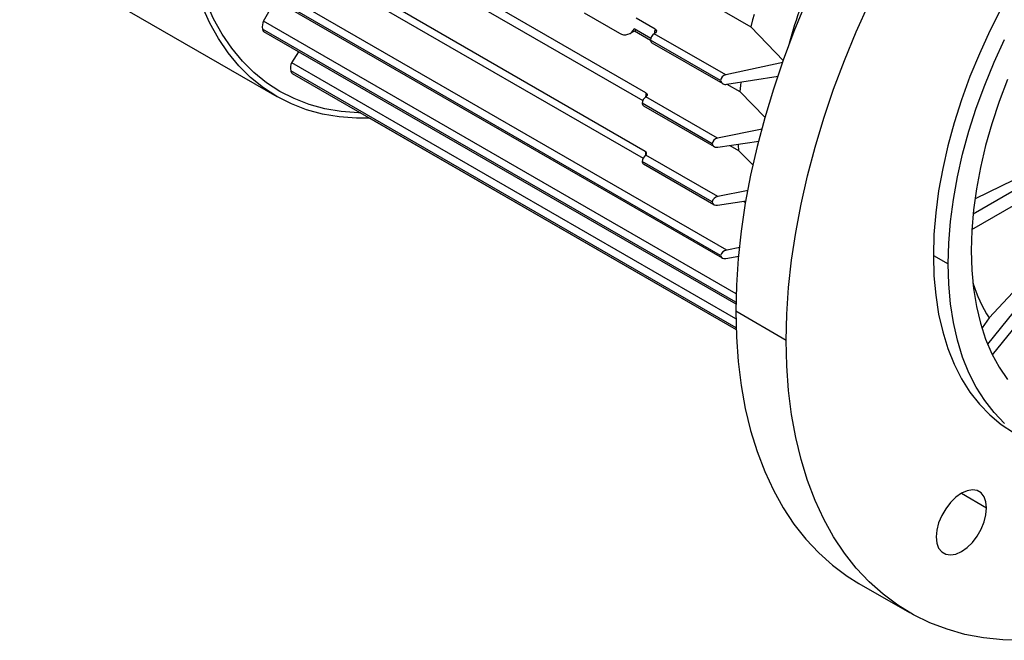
# Model space of a CAD drawing. Header units: inches. Extents: x 0 to 33, y 0 to 25.5.
# Tile 7 of 11: x 20.8 to 27.3, y 14.3 to 18.4. Entities that reach past the tile are written whole.
import ezdxf

# ---------------------------------------------------------------- set-up
doc = ezdxf.new("R2010")
doc.units = ezdxf.units.IN
doc.header["$LTSCALE"] = 3
doc.header["$MEASUREMENT"] = 0

msp = doc.modelspace()

# ---------------------------------------------------------------- linework, layer by layer
for p, q in [((24.9736, 17.9577), (22.791, 19.2176)), ((22.7868, 19.1557), (24.9527, 17.9053)), ((20.8265, 18.9157), (22.5299, 17.9324)), ((24.9693, 17.5693), (22.7868, 18.8292)), ((25.5081, 16.9144), (22.3774, 18.7217)), ((22.791, 18.7722), (24.9544, 17.5233)), ((25.4682, 16.8805), (22.3549, 18.6778)), ((22.3612, 18.6622), (25.4772, 16.8634)), ((25.2245, 18.6508), (25.6686, 18.3944)), ((22.4413, 18.4326), (22.5195, 18.5708)), ((24.5643, 18.4871), (24.7982, 18.3521)), ((25.5703, 16.6263), (22.4413, 18.4326)), ((25.034, 18.3785), (24.909, 18.4507)), ((25.6686, 18.3944), (25.8834, 18.1684)), ((25.569, 16.5702), (22.4343, 18.3798)), ((22.4418, 18.3635), (25.5688, 16.5583)), ((24.8659, 18.3493), (24.9106, 18.3751)), ((24.896, 18.3835), (25.0068, 18.3195)), ((24.8976, 18.3676), (25.0043, 18.3059)), ((25.0285, 18.3485), (25.0331, 18.3513)), ((25.5016, 18.0755), (25.0285, 18.3485)), ((25.4682, 18.0378), (25.0043, 18.3056)), ((25.0117, 18.2894), (25.4817, 18.0181)), ((22.6275, 18.1569), (22.6742, 18.2293)), ((25.5689, 16.4589), (22.6275, 18.1569)), ((25.8799, 18.1572), (25.5016, 18.0755)), ((25.5701, 16.4013), (22.6215, 18.1036)), ((22.6308, 18.0862), (25.5705, 16.3891)), ((25.5081, 18.0138), (25.8486, 18.0669)), ((25.5098, 18.0141), (25.5946, 17.9652)), ((24.9731, 17.9308), (24.9734, 17.9309)), ((25.4483, 17.6565), (24.9731, 17.9308)), ((25.5946, 17.9652), (25.7632, 17.793)), ((25.4125, 17.6203), (24.9489, 17.8879)), ((24.9563, 17.8716), (25.4245, 17.6013)), ((23.1442, 17.7897), (25.5705, 16.389)), ((25.7427, 17.7169), (25.4483, 17.6565)), ((28.0533, 17.6807), (27.14, 17.1535)), ((27.1552, 17.2574), (28.0421, 17.6871)), ((25.4505, 17.5973), (25.7214, 17.638)), ((25.5285, 17.6091), (25.5875, 17.575)), ((24.9728, 17.5452), (24.9693, 17.5423)), ((25.4505, 17.2694), (24.9728, 17.5452)), ((25.5875, 17.575), (25.6826, 17.4785)), ((27.1318, 17.0523), (28.0533, 17.5843)), ((25.4125, 17.2345), (24.9489, 17.5021)), ((24.9563, 17.4859), (25.423, 17.2164)), ((28.1086, 17.3776), (27.2363, 16.2925)), ((27.2459, 16.4668), (28.0975, 17.384)), ((25.6497, 17.3099), (25.4505, 17.2694)), ((27.2684, 16.221), (28.1504, 17.3182)), ((25.4483, 17.2128), (25.6364, 17.2415)), ((25.6193, 17.2389), (25.6324, 17.2313)), ((25.5945, 16.9324), (25.5081, 16.9144)), ((25.5016, 16.8603), (25.5877, 16.8743)), ((26.8769, 16.8795), (26.9744, 16.8232)), ((25.9026, 16.317), (25.5685, 16.5098)), ((27.2459, 16.4668), (27.2001, 16.4012)), ((27.0624, 15.3041), (27.2295, 15.2076)), ((26.384, 14.7073), (26.7181, 14.5144))]:
    msp.add_line(p, q)
at = {"flags": 128}
for points in [[(27.408, 20.5958), (27.2699, 20.4538), (27.135, 20.3052), (27.0035, 20.1503), (26.8758, 19.9897), (26.7522, 19.8238), (26.6333, 19.6531), (26.5192, 19.478), (26.4103, 19.299), (26.3069, 19.1167), (26.2093, 18.9315), (26.1177, 18.7441), (26.0325, 18.5548), (25.9539, 18.3643), (25.8821, 18.1732), (25.8173, 17.9818), (25.7597, 17.7909), (25.7094, 17.6008), (25.6666, 17.4123), (25.6314, 17.2257), (25.6039, 17.0416), (25.5843, 16.8606), (25.5724, 16.6832), (25.5685, 16.5098)], [(25.9026, 16.317), (25.9065, 16.4904), (25.9183, 16.6678), (25.938, 16.8488), (25.9655, 17.0328), (26.0006, 17.2194), (26.0434, 17.408), (26.0937, 17.598), (26.1513, 17.789), (26.2162, 17.9803), (26.288, 18.1715), (26.3666, 18.362), (26.4518, 18.5512), (26.5433, 18.7387), (26.6409, 18.9238), (26.7443, 19.1061), (26.8532, 19.2851), (26.9673, 19.4602), (27.0863, 19.631), (27.2098, 19.7969), (27.3375, 19.9575), (27.469, 20.1123)], [(23.1414, 17.7893), (23.0561, 17.7891), (22.9418, 17.7975), (22.8317, 17.8162), (22.726, 17.8449), (22.6253, 17.8837), (22.5298, 17.9324), (22.4399, 17.9908), (22.3559, 18.0587), (22.2782, 18.1358), (22.2069, 18.2219), (22.1425, 18.3166), (22.0851, 18.4197), (22.0349, 18.5306), (21.9921, 18.6491), (21.9569, 18.7747), (21.9293, 18.9069), (21.9096, 19.0452), (21.8977, 19.1892), (21.8938, 19.3383)], [(23.0838, 17.8247), (23.069, 17.825), (22.9562, 17.8333), (22.8475, 17.8518), (22.7432, 17.8802), (22.6437, 17.9185), (22.5495, 17.9665), (22.4607, 18.0242), (22.3778, 18.0912), (22.3011, 18.1673), (22.2308, 18.2523), (22.1671, 18.3458), (22.1105, 18.4475), (22.0609, 18.5571), (22.0187, 18.674), (21.9839, 18.798), (21.9567, 18.9285), (21.9372, 19.0651), (21.9255, 19.2072), (21.9216, 19.3544)], [(27.4069, 18.663), (27.326, 18.5165), (27.2509, 18.3674), (27.1819, 18.2164), (27.1194, 18.0642), (27.0635, 17.9114), (27.0147, 17.7586), (26.973, 17.6066), (26.9386, 17.4559), (26.9117, 17.3072), (26.8924, 17.1612), (26.8808, 17.0184), (26.8769, 16.8795)], [(25.6896, 18.476), (25.68, 18.4396), (25.6686, 18.3944)], [(25.034, 18.3785), (25.04, 18.3737), (25.0428, 18.3679), (25.0423, 18.3616), (25.0383, 18.3555), (25.0331, 18.3513)], [(26.9744, 16.8232), (26.9782, 16.9621), (26.9898, 17.1049), (27.0091, 17.251), (27.036, 17.3996), (27.0704, 17.5503), (27.1121, 17.7024), (27.161, 17.8551), (27.2168, 18.008), (27.2793, 18.1602), (27.3483, 18.3111)], [(25.6014, 18.0282), (25.5988, 18.0058), (25.5946, 17.9652)], [(27.3686, 18.0447), (27.3132, 17.8988), (27.2646, 17.7528), (27.2231, 17.6074), (27.1889, 17.4631), (27.1621, 17.3208), (27.1429, 17.181), (27.1313, 17.0444), (27.1275, 16.9116)], [(24.9736, 17.9577), (24.9797, 17.9527), (24.9826, 17.9467), (24.982, 17.9404), (24.9779, 17.9344), (24.9734, 17.9309)], [(25.585, 17.6174), (25.5853, 17.6115), (25.5875, 17.575)], [(25.4125, 17.2345), (25.4139, 17.2263), (25.4186, 17.2197), (25.4262, 17.2149), (25.4365, 17.2124), (25.4483, 17.2128)], [(27.1275, 16.9116), (27.1313, 16.7833), (27.1429, 16.6601), (27.1621, 16.5425), (27.1889, 16.431), (27.2231, 16.3263), (27.2646, 16.2287), (27.3132, 16.1388), (27.3686, 16.057)], [(25.4682, 16.8805), (25.469, 16.8728), (25.473, 16.8665), (25.4799, 16.8621), (25.4894, 16.8598), (25.5016, 16.8603)], [(26.8769, 16.8795), (26.8808, 16.745), (26.8924, 16.6157), (26.9117, 16.4919), (26.9386, 16.3742), (26.973, 16.2632), (27.0147, 16.1593), (27.0635, 16.063), (27.1194, 15.9746), (27.1819, 15.8946), (27.2509, 15.8233), (27.326, 15.761), (27.4069, 15.7079), (27.407, 15.7078)], [(27.3483, 15.767), (27.2793, 15.8384), (27.2168, 15.9184), (27.161, 16.0068), (27.1121, 16.1031), (27.0704, 16.207), (27.036, 16.318), (27.0091, 16.4356), (26.9898, 16.5594), (26.9782, 16.6888), (26.9744, 16.8232)], [(25.5685, 16.5098), (25.5724, 16.341), (25.5843, 16.1772), (25.6039, 16.019), (25.6314, 15.8666), (25.6666, 15.7207), (25.7094, 15.5815), (25.7597, 15.4495), (25.8173, 15.3251), (25.8821, 15.2086), (25.9539, 15.1003), (26.0325, 15.0006), (26.1177, 14.9097), (26.2093, 14.828), (26.3069, 14.7555), (26.384, 14.7073)], [(27.469, 14.3302), (27.3375, 14.3332), (27.2098, 14.3464), (27.0863, 14.3697), (26.9673, 14.4031), (26.8532, 14.4465), (26.7443, 14.4997), (26.6409, 14.5626), (26.5433, 14.6351), (26.4518, 14.7169), (26.3666, 14.8078), (26.288, 14.9075), (26.2162, 15.0157), (26.1513, 15.1322), (26.0937, 15.2567), (26.0434, 15.3886), (26.0006, 15.5278), (25.9655, 15.6738), (25.938, 15.8261), (25.9183, 15.9844), (25.9065, 16.1482), (25.9026, 16.317)], [(27.2295, 15.2076), (27.2253, 15.2481), (27.2129, 15.2818), (27.193, 15.3069), (27.1666, 15.3221), (27.1349, 15.3268), (27.0996, 15.3207), (27.0624, 15.3041), (27.0253, 15.2778), (26.99, 15.2432), (26.9583, 15.2019), (26.9318, 15.1561), (26.9119, 15.108), (26.8996, 15.0601), (26.8954, 15.0148)], [(26.8954, 15.0148), (26.8996, 14.9743), (26.9119, 14.9406), (26.9318, 14.9156), (26.9583, 14.9003), (26.99, 14.8956), (27.0253, 14.9017), (27.0624, 14.9183), (27.0996, 14.9446), (27.1349, 14.9793), (27.1666, 15.0205), (27.193, 15.0663), (27.2129, 15.1144), (27.2253, 15.1623), (27.2295, 15.2076)]]:
    msp.add_lwpolyline(points, dxfattribs=at)
for centre, radius, start, end in [((29.6205, 17.2837), 3.8306, 161.03767, 164.86393), ((22.5238, 18.3947), 0.0908, 155.30434, 189.42827), ((22.4536, 18.3793), 0.0194, 178.34704, 232.91288), ((24.8342, 18.408), 0.0665, 237.16816, 338.3879), ((25.059, 18.3031), 0.0548, 123.85004, 177.3048), ((28.7186, 17.622), 3.7614, 168.39708, 168.86932), ((25.0217, 18.3037), 0.0175, 173.72319, 234.96463), ((22.6994, 18.1217), 0.0801, 153.92015, 193.1231), ((22.6432, 18.1045), 0.0218, 182.57126, 235.93899), ((25.5069, 18.0372), 0.0387, 97.91828, 178.98349), ((25.4999, 18.0453), 0.0325, 193.28455, 284.59348), ((25.0036, 17.8853), 0.0548, 123.85004, 177.3048), ((28.0384, 17.7158), 3.0744, 175.48731, 176.00978), ((24.9667, 17.8861), 0.0178, 174.38602, 234.3018), ((25.4535, 17.6155), 0.0413, 97.15968, 173.34896), ((25.4419, 17.6261), 0.03, 191.13973, 286.637), ((25.0044, 17.4993), 0.0555, 129.12828, 177.08398), ((24.964, 17.5562), 0.0141, 308.68856, 67.80263), ((27.3721, 17.7197), 2.4075, 183.58342, 184.1456), ((24.9664, 17.5002), 0.0175, 173.82532, 234.8625), ((25.4562, 17.2251), 0.0447, 97.27405, 167.8515), ((25.515, 16.8659), 0.049, 98.11744, 162.58543), ((28.1047, 17.007), 1.0146, 197.76987, 212.17113)]:
    msp.add_arc(centre, radius, start, end)

doc.saveas('drawing.dxf')
